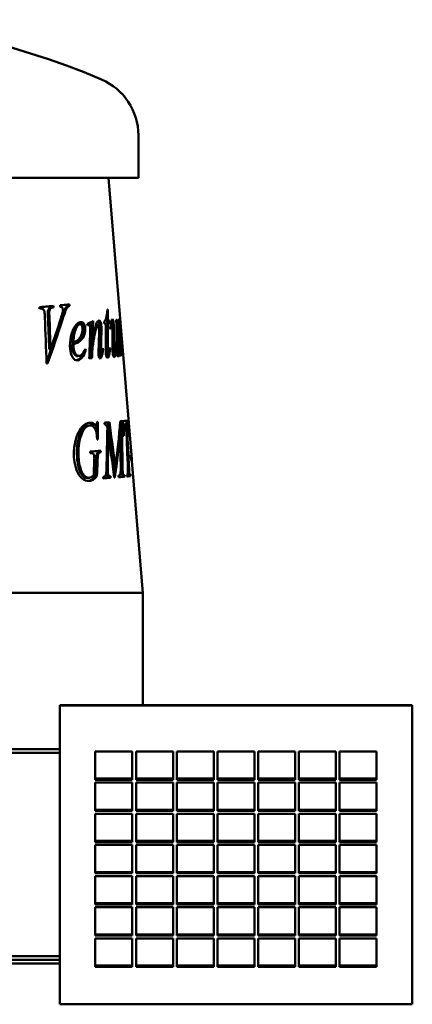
# Model space of a CAD drawing. Header units: millimetres. Extents: x 335 to 925, y 166 to 725.
# Tile 2 of 2: x 713 to 925, y 192 to 725. Entities that reach past the tile are written whole.
import ezdxf

# ---------------------------------------------------------------- set-up
doc = ezdxf.new("R2010")
doc.units = ezdxf.units.MM
doc.header["$LTSCALE"] = 3
doc.layers.add('Widoczne (ISO)', color=7, linetype='Continuous', lineweight=50)

msp = doc.modelspace()

# ---------------------------------------------------------------- linework, layer by layer
at = {"layer": 'Widoczne (ISO)'}
for p, q in [((777.5, 639.25), (777.5, 662.25)), ((777.5, 639.25), (422.5, 639.25)), ((761.29, 639.25), (773.79, 489.27)), ((730.91, 569.88), (731.69, 569.97)), ((739.45, 569.84), (740.29, 569.92)), ((739.49, 570.65), (740.33, 570.74)), ((728.66, 567.17), (729.44, 567.25)), ((730.84, 569.07), (731.62, 569.15)), ((738.57, 569.34), (739.4, 569.42)), ((760.75, 568.02), (761.02, 568.04)), ((745.12, 560.03), (745.97, 560.11)), ((746.25, 561.24), (746.29, 561.24)), ((750.05, 559.6), (750.83, 559.67)), ((754.91, 559.38), (755.83, 559.46)), ((760.09, 561.91), (761.05, 561.99)), ((760.09, 560.48), (761.05, 560.57)), ((760.91, 561.98), (761.87, 562.06)), ((762.63, 560.21), (763.2, 560.26)), ((765.55, 562.37), (766.05, 562.41)), ((766.58, 561.13), (766.78, 561.15)), ((767.58, 559.66), (767.7, 559.67)), ((767.63, 557.75), (767.72, 557.76)), ((767.83, 558.6), (767.93, 558.61)), ((741.57, 550.19), (742.41, 550.28)), ((741.59, 549.11), (742.43, 549.2)), ((751.87, 551.71), (752.77, 551.79)), ((765.73, 553.07), (765.91, 553.08)), ((767.46, 552.25), (767.78, 552.28)), ((767.64, 548.8), (768.01, 548.83)), ((729.33, 546.49), (730.1, 546.57)), ((748.55, 546.04), (749.17, 546.09)), ((751.69, 545.27), (752.59, 545.36)), ((756.59, 543.78), (757.52, 543.86)), ((758.19, 546.6), (758.52, 546.63)), ((760.06, 547.42), (761.01, 547.5)), ((760.32, 543.8), (761.27, 543.88)), ((761.9, 546.86), (762.22, 546.89)), ((763.78, 544.61), (764.75, 544.69)), ((766.21, 544.5), (766.87, 544.55)), ((766.37, 543.11), (766.97, 543.16)), ((766.98, 547.07), (767.13, 547.08)), ((767.78, 545.78), (768.16, 545.82)), ((744.67, 542.79), (745.53, 542.87)), ((760.57, 542.64), (761.52, 542.72)), ((751.03, 506.79), (751.1, 506.79)), ((753.01, 505.87), (753.9, 505.95)), ((755.33, 507.16), (755.68, 507.19)), ((760.97, 506.95), (761.9, 507.03)), ((767.79, 506.37), (768.77, 506.46)), ((768.23, 507.57), (769.21, 507.65)), ((768.3, 506.76), (769.28, 506.84)), ((769.64, 505.89), (770.63, 505.97)), ((770.86, 505.99), (771.32, 506.03)), ((771.05, 507.8), (772, 507.88)), ((750.37, 505.22), (751.19, 505.3)), ((753.73, 505.51), (754.62, 505.6)), ((760.71, 501.32), (761.3, 501.37)), ((767.26, 501.88), (767.72, 501.92)), ((767.73, 501.37), (768.63, 501.45)), ((756.28, 490.7), (757.18, 490.79)), ((756.29, 491.57), (757.19, 491.65)), ((771.73, 484.79), (772.34, 484.84)), ((773.44, 489.24), (773.79, 489.27)), ((773.62, 486.3), (774.03, 486.33)), ((773.89, 488.12), (780, 414.75)), ((764.05, 482.86), (764.99, 482.94)), ((768.01, 482.29), (768.97, 482.37)), ((750.1, 476.93), (750.96, 477.01)), ((754.28, 477.74), (755.16, 477.82)), ((758.56, 477.45), (758.81, 477.47)), ((761.56, 477.7), (762.48, 477.79)), ((766.85, 478.16), (767.03, 478.17)), ((769.12, 478.35), (770.09, 478.43)), ((771.19, 478.52), (771.3, 478.53)), ((772.29, 478.61), (773.28, 478.7)), ((780, 414.75), (423.95, 414.75)), ((780, 354), (780, 414.75)), ((735, 354), (925.5, 354)), ((735, 353.82), (735, 354)), ((925.5, 353.82), (735, 353.82)), ((735, 353.82), (735, 192.25)), ((925.5, 354), (925.5, 353.82)), ((925.5, 192.25), (925.5, 353.82)), ((485.91, 330.25), (735, 330.25)), ((735, 328.25), (485.91, 328.25)), ((754.25, 313.66), (754.25, 328.98)), ((754.25, 328.98), (774.25, 328.98)), ((774.25, 328.98), (774.25, 313.66)), ((776.25, 313.66), (776.25, 328.98)), ((776.25, 328.98), (796.25, 328.98)), ((796.25, 328.98), (796.25, 313.66)), ((798.25, 313.66), (798.25, 328.98)), ((798.25, 328.98), (818.25, 328.98)), ((818.25, 328.98), (818.25, 313.66)), ((820.25, 313.66), (820.25, 328.98)), ((820.25, 328.98), (840.25, 328.98)), ((840.25, 328.98), (840.25, 313.66)), ((842.25, 313.66), (842.25, 328.98)), ((842.25, 328.98), (862.25, 328.98)), ((862.25, 328.98), (862.25, 313.66)), ((864.25, 313.66), (864.25, 328.98)), ((864.25, 328.98), (884.25, 328.98)), ((884.25, 328.98), (884.25, 313.66)), ((886.25, 313.66), (886.25, 328.98)), ((886.25, 328.98), (906.25, 328.98)), ((906.25, 328.98), (906.25, 313.66)), ((754.25, 314.3), (774.25, 314.3)), ((776.25, 314.3), (796.25, 314.3)), ((798.25, 314.3), (818.25, 314.3)), ((820.25, 314.3), (840.25, 314.3)), ((842.25, 314.3), (862.25, 314.3)), ((864.25, 314.3), (884.25, 314.3)), ((886.25, 314.3), (906.25, 314.3)), ((774.25, 313.66), (754.25, 313.66)), ((754.25, 296.81), (754.25, 312.13)), ((754.25, 312.13), (774.25, 312.13)), ((774.25, 312.13), (774.25, 296.81)), ((796.25, 313.66), (776.25, 313.66)), ((776.25, 296.81), (776.25, 312.13)), ((776.25, 312.13), (796.25, 312.13)), ((796.25, 312.13), (796.25, 296.81)), ((818.25, 313.66), (798.25, 313.66)), ((798.25, 296.81), (798.25, 312.13)), ((798.25, 312.13), (818.25, 312.13)), ((818.25, 312.13), (818.25, 296.81)), ((840.25, 313.66), (820.25, 313.66)), ((820.25, 296.81), (820.25, 312.13)), ((820.25, 312.13), (840.25, 312.13)), ((840.25, 312.13), (840.25, 296.81)), ((862.25, 313.66), (842.25, 313.66)), ((842.25, 296.81), (842.25, 312.13)), ((842.25, 312.13), (862.25, 312.13)), ((862.25, 312.13), (862.25, 296.81)), ((884.25, 313.66), (864.25, 313.66)), ((864.25, 296.81), (864.25, 312.13)), ((864.25, 312.13), (884.25, 312.13)), ((884.25, 312.13), (884.25, 296.81)), ((906.25, 313.66), (886.25, 313.66)), ((886.25, 296.81), (886.25, 312.13)), ((886.25, 312.13), (906.25, 312.13)), ((906.25, 312.13), (906.25, 296.81)), ((754.25, 297.45), (774.25, 297.45)), ((774.25, 296.81), (754.25, 296.81)), ((754.25, 279.96), (754.25, 295.28)), ((754.25, 295.28), (774.25, 295.28)), ((774.25, 295.28), (774.25, 279.96)), ((776.25, 297.45), (796.25, 297.45)), ((796.25, 296.81), (776.25, 296.81)), ((776.25, 279.96), (776.25, 295.28)), ((776.25, 295.28), (796.25, 295.28)), ((796.25, 295.28), (796.25, 279.96)), ((798.25, 297.45), (818.25, 297.45)), ((818.25, 296.81), (798.25, 296.81)), ((798.25, 279.96), (798.25, 295.28)), ((798.25, 295.28), (818.25, 295.28)), ((818.25, 295.28), (818.25, 279.96)), ((820.25, 297.45), (840.25, 297.45)), ((840.25, 296.81), (820.25, 296.81)), ((820.25, 279.96), (820.25, 295.28)), ((820.25, 295.28), (840.25, 295.28)), ((840.25, 295.28), (840.25, 279.96)), ((842.25, 297.45), (862.25, 297.45)), ((862.25, 296.81), (842.25, 296.81)), ((842.25, 279.96), (842.25, 295.28)), ((842.25, 295.28), (862.25, 295.28)), ((862.25, 295.28), (862.25, 279.96)), ((864.25, 297.45), (884.25, 297.45)), ((884.25, 296.81), (864.25, 296.81)), ((864.25, 279.96), (864.25, 295.28)), ((864.25, 295.28), (884.25, 295.28)), ((884.25, 295.28), (884.25, 279.96)), ((886.25, 297.45), (906.25, 297.45)), ((906.25, 296.81), (886.25, 296.81)), ((886.25, 279.96), (886.25, 295.28)), ((886.25, 295.28), (906.25, 295.28)), ((906.25, 295.28), (906.25, 279.96)), ((754.25, 280.6), (774.25, 280.6)), ((774.25, 279.96), (754.25, 279.96)), ((754.25, 263.1), (754.25, 278.42)), ((754.25, 278.42), (774.25, 278.42)), ((774.25, 278.42), (774.25, 263.1)), ((776.25, 280.6), (796.25, 280.6)), ((796.25, 279.96), (776.25, 279.96)), ((776.25, 263.1), (776.25, 278.42)), ((776.25, 278.42), (796.25, 278.42)), ((796.25, 278.42), (796.25, 263.1)), ((798.25, 280.6), (818.25, 280.6)), ((818.25, 279.96), (798.25, 279.96)), ((798.25, 263.1), (798.25, 278.42)), ((798.25, 278.42), (818.25, 278.42)), ((818.25, 278.42), (818.25, 263.1)), ((820.25, 280.6), (840.25, 280.6)), ((840.25, 279.96), (820.25, 279.96)), ((820.25, 263.1), (820.25, 278.42)), ((820.25, 278.42), (840.25, 278.42)), ((840.25, 278.42), (840.25, 263.1)), ((842.25, 280.6), (862.25, 280.6)), ((862.25, 279.96), (842.25, 279.96)), ((842.25, 263.1), (842.25, 278.42)), ((842.25, 278.42), (862.25, 278.42)), ((862.25, 278.42), (862.25, 263.1)), ((864.25, 280.6), (884.25, 280.6)), ((884.25, 279.96), (864.25, 279.96)), ((864.25, 263.1), (864.25, 278.42)), ((864.25, 278.42), (884.25, 278.42)), ((884.25, 278.42), (884.25, 263.1)), ((886.25, 280.6), (906.25, 280.6)), ((906.25, 279.96), (886.25, 279.96)), ((886.25, 263.1), (886.25, 278.42)), ((886.25, 278.42), (906.25, 278.42)), ((906.25, 278.42), (906.25, 263.1)), ((754.25, 263.75), (774.25, 263.75)), ((774.25, 263.1), (754.25, 263.1)), ((754.25, 246.25), (754.25, 261.57)), ((754.25, 261.57), (774.25, 261.57)), ((774.25, 261.57), (774.25, 246.25)), ((776.25, 263.75), (796.25, 263.75)), ((796.25, 263.1), (776.25, 263.1)), ((776.25, 246.25), (776.25, 261.57)), ((776.25, 261.57), (796.25, 261.57)), ((796.25, 261.57), (796.25, 246.25)), ((798.25, 263.75), (818.25, 263.75)), ((818.25, 263.1), (798.25, 263.1)), ((798.25, 246.25), (798.25, 261.57)), ((798.25, 261.57), (818.25, 261.57)), ((818.25, 261.57), (818.25, 246.25)), ((820.25, 263.75), (840.25, 263.75)), ((840.25, 263.1), (820.25, 263.1)), ((820.25, 246.25), (820.25, 261.57)), ((820.25, 261.57), (840.25, 261.57)), ((840.25, 261.57), (840.25, 246.25)), ((842.25, 263.75), (862.25, 263.75)), ((862.25, 263.1), (842.25, 263.1)), ((842.25, 246.25), (842.25, 261.57)), ((842.25, 261.57), (862.25, 261.57)), ((862.25, 261.57), (862.25, 246.25)), ((864.25, 263.75), (884.25, 263.75)), ((884.25, 263.1), (864.25, 263.1)), ((864.25, 246.25), (864.25, 261.57)), ((864.25, 261.57), (884.25, 261.57)), ((884.25, 261.57), (884.25, 246.25)), ((886.25, 263.75), (906.25, 263.75)), ((906.25, 263.1), (886.25, 263.1)), ((886.25, 246.25), (886.25, 261.57)), ((886.25, 261.57), (906.25, 261.57)), ((906.25, 261.57), (906.25, 246.25)), ((754.25, 246.89), (774.25, 246.89)), ((774.25, 246.25), (754.25, 246.25)), ((776.25, 246.89), (796.25, 246.89)), ((796.25, 246.25), (776.25, 246.25)), ((798.25, 246.89), (818.25, 246.89)), ((818.25, 246.25), (798.25, 246.25)), ((820.25, 246.89), (840.25, 246.89)), ((840.25, 246.25), (820.25, 246.25)), ((842.25, 246.89), (862.25, 246.89)), ((862.25, 246.25), (842.25, 246.25)), ((864.25, 246.89), (884.25, 246.89)), ((884.25, 246.25), (864.25, 246.25)), ((886.25, 246.89), (906.25, 246.89)), ((906.25, 246.25), (886.25, 246.25)), ((754.25, 229.4), (754.25, 244.72)), ((754.25, 244.72), (774.25, 244.72)), ((774.25, 244.72), (774.25, 229.4)), ((776.25, 229.4), (776.25, 244.72)), ((776.25, 244.72), (796.25, 244.72)), ((796.25, 244.72), (796.25, 229.4)), ((798.25, 229.4), (798.25, 244.72)), ((798.25, 244.72), (818.25, 244.72)), ((818.25, 244.72), (818.25, 229.4)), ((820.25, 229.4), (820.25, 244.72)), ((820.25, 244.72), (840.25, 244.72)), ((840.25, 244.72), (840.25, 229.4)), ((842.25, 229.4), (842.25, 244.72)), ((842.25, 244.72), (862.25, 244.72)), ((862.25, 244.72), (862.25, 229.4)), ((864.25, 229.4), (864.25, 244.72)), ((864.25, 244.72), (884.25, 244.72)), ((884.25, 244.72), (884.25, 229.4)), ((886.25, 229.4), (886.25, 244.72)), ((886.25, 244.72), (906.25, 244.72)), ((906.25, 244.72), (906.25, 229.4)), ((754.25, 230.04), (774.25, 230.04)), ((774.25, 229.4), (754.25, 229.4)), ((776.25, 230.04), (796.25, 230.04)), ((796.25, 229.4), (776.25, 229.4)), ((798.25, 230.04), (818.25, 230.04)), ((818.25, 229.4), (798.25, 229.4)), ((820.25, 230.04), (840.25, 230.04)), ((840.25, 229.4), (820.25, 229.4)), ((842.25, 230.04), (862.25, 230.04)), ((862.25, 229.4), (842.25, 229.4)), ((864.25, 230.04), (884.25, 230.04)), ((884.25, 229.4), (864.25, 229.4)), ((886.25, 230.04), (906.25, 230.04)), ((906.25, 229.4), (886.25, 229.4)), ((754.25, 212.54), (754.25, 227.87)), ((754.25, 227.87), (774.25, 227.87)), ((774.25, 227.87), (774.25, 212.54)), ((776.25, 212.54), (776.25, 227.87)), ((776.25, 227.87), (796.25, 227.87)), ((796.25, 227.87), (796.25, 212.54)), ((798.25, 212.54), (798.25, 227.87)), ((798.25, 227.87), (818.25, 227.87)), ((818.25, 227.87), (818.25, 212.54)), ((820.25, 212.54), (820.25, 227.87)), ((820.25, 227.87), (840.25, 227.87)), ((840.25, 227.87), (840.25, 212.54)), ((842.25, 212.54), (842.25, 227.87)), ((842.25, 227.87), (862.25, 227.87)), ((862.25, 227.87), (862.25, 212.54)), ((864.25, 212.54), (864.25, 227.87)), ((864.25, 227.87), (884.25, 227.87)), ((884.25, 227.87), (884.25, 212.54)), ((886.25, 212.54), (886.25, 227.87)), ((886.25, 227.87), (906.25, 227.87)), ((906.25, 227.87), (906.25, 212.54)), ((735, 214.25), (403.5, 214.25)), ((485.91, 218.25), (735, 218.25)), ((735, 216.25), (485.91, 216.25)), ((754.25, 213.19), (774.25, 213.19)), ((776.25, 213.19), (796.25, 213.19)), ((798.25, 213.19), (818.25, 213.19)), ((820.25, 213.19), (840.25, 213.19)), ((842.25, 213.19), (862.25, 213.19)), ((864.25, 213.19), (884.25, 213.19)), ((886.25, 213.19), (906.25, 213.19)), ((774.25, 212.54), (754.25, 212.54)), ((796.25, 212.54), (776.25, 212.54)), ((818.25, 212.54), (798.25, 212.54)), ((840.25, 212.54), (820.25, 212.54)), ((862.25, 212.54), (842.25, 212.54)), ((884.25, 212.54), (864.25, 212.54)), ((906.25, 212.54), (886.25, 212.54)), ((735, 192.25), (925.5, 192.25))]:
    msp.add_line(p, q, dxfattribs=at)
for centre, radius, start, end in [((600, 324.75), 400, 66.7905, 113.2095), ((744.72, 662.25), 32.78, 0, 66.7905)]:
    msp.add_arc(centre, radius, start, end, dxfattribs=at)
for points in [[(724.12, 569.27), (726.47, 569.48), (728.73, 569.69), (730.91, 569.88)], [(724.13, 569.28), (726.75, 569.52), (729.28, 569.75), (731.69, 569.97)], [(730.91, 569.88), (730.88, 569.61), (730.86, 569.34), (730.84, 569.07)], [(731.69, 569.97), (731.67, 569.69), (731.65, 569.42), (731.62, 569.15)], [(735.21, 569.47), (735.24, 569.74), (735.26, 570.02), (735.29, 570.29)], [(735.29, 570.29), (737.04, 570.44), (738.72, 570.59), (740.33, 570.74)], [(735.29, 570.28), (736.74, 570.41), (738.14, 570.53), (739.49, 570.65)], [(739.45, 569.84), (739.07, 569.74), (738.78, 569.57), (738.57, 569.34)], [(740.29, 569.92), (739.91, 569.82), (739.61, 569.66), (739.4, 569.42)], [(739.49, 570.65), (739.48, 570.38), (739.47, 570.11), (739.45, 569.84)], [(740.33, 570.74), (740.32, 570.46), (740.3, 570.19), (740.29, 569.92)], [(724.06, 568.46), (724.08, 568.74), (724.1, 569.01), (724.13, 569.28)], [(724.6, 568.51), (724.42, 568.5), (724.24, 568.48), (724.06, 568.46)], [(726.99, 563.81), (726.94, 565.08), (726.89, 565.94), (726.84, 566.38)], [(728.66, 567.17), (728.61, 566.84), (728.61, 565.91), (728.67, 564.39)], [(729.44, 567.25), (729.38, 566.92), (729.38, 565.99), (729.44, 564.47)], [(729.44, 564.47), (729.66, 558.51), (729.88, 552.54), (730.1, 546.57)], [(735.65, 563.11), (736.22, 564.9), (736.56, 566.14), (736.69, 566.82)], [(736.69, 566.82), (736.76, 567.29), (736.79, 567.69), (736.75, 568.03)], [(760.75, 568.02), (760.84, 568.03), (760.93, 568.03), (761.02, 568.04)], [(761.02, 568.04), (761.03, 566.03), (761.04, 564.01), (761.05, 561.99)], [(727.92, 538.82), (727.61, 547.15), (727.3, 555.48), (726.99, 563.81)], [(735.7, 562.56), (733.28, 554.85), (730.67, 547.12), (727.9, 539.36)], [(736.51, 562.65), (734.01, 554.74), (731.32, 546.81), (728.44, 538.87)], [(728.67, 564.39), (728.89, 558.42), (729.11, 552.46), (729.33, 546.49)], [(730.1, 546.57), (732.04, 552.09), (733.89, 557.61), (735.65, 563.11)], [(749.93, 560.18), (751.02, 560.74), (752.07, 561.29), (753.06, 561.83)], [(750.09, 559.38), (750.04, 559.65), (749.99, 559.92), (749.93, 560.18)], [(750.44, 559.54), (750.32, 559.49), (750.21, 559.44), (750.09, 559.38)], [(750.83, 559.67), (750.76, 559.66), (750.63, 559.62), (750.44, 559.54)], [(752.14, 561.33), (752.05, 558.12), (751.97, 554.92), (751.87, 551.71)], [(753.06, 561.83), (752.97, 558.48), (752.87, 555.14), (752.77, 551.79)], [(754.91, 559.38), (754.76, 559.36), (754.6, 559.2), (754.41, 558.89)], [(755.83, 559.46), (755.67, 559.45), (755.48, 559.25), (755.27, 558.87)], [(756.57, 559.22), (756.65, 558.34), (756.67, 557.17), (756.63, 555.71)], [(757.5, 559.31), (757.58, 558.43), (757.6, 557.26), (757.57, 555.79)], [(758.97, 560.39), (758.97, 560.69), (758.97, 560.98), (758.97, 561.28)], [(760.02, 560.48), (759.68, 560.45), (759.33, 560.42), (758.97, 560.39)], [(759.94, 547.63), (759.98, 551.92), (760, 556.2), (760.02, 560.48)], [(760.09, 560.48), (760.1, 556.13), (760.09, 551.78), (760.06, 547.42)], [(760.09, 563.45), (760.09, 562.93), (760.09, 562.42), (760.09, 561.91)], [(760.09, 561.91), (760.38, 561.93), (760.65, 561.96), (760.91, 561.98)], [(760.91, 561.98), (760.92, 561.51), (760.93, 561.03), (760.94, 560.56)], [(761.05, 560.57), (761.05, 556.21), (761.04, 551.86), (761.01, 547.5)], [(761.05, 561.99), (761.33, 562.02), (761.61, 562.04), (761.87, 562.06)], [(761.9, 560.64), (761.63, 560.62), (761.34, 560.59), (761.05, 560.57)], [(761.87, 562.06), (761.88, 561.59), (761.89, 561.11), (761.9, 560.64)], [(762.34, 557.87), (762.5, 559.61), (762.71, 560.89), (762.96, 561.71)], [(762.96, 561.71), (763.15, 562.37), (763.33, 562.7), (763.52, 562.72)], [(762.98, 561.78), (763.06, 561.42), (763.12, 560.98), (763.16, 560.47)], [(763.16, 560.47), (763.17, 560.4), (763.18, 560.33), (763.18, 560.25)], [(763.48, 556.57), (763.47, 558.2), (763.45, 559.23), (763.42, 559.63)], [(764.14, 560.56), (764.21, 559.76), (764.26, 558.34), (764.28, 556.31)], [(765.55, 562.37), (765.73, 562.39), (765.9, 562.4), (766.05, 562.41)], [(765.63, 560.53), (765.6, 561.15), (765.58, 561.76), (765.55, 562.37)], [(766.05, 562.41), (766.24, 557.95), (766.41, 553.49), (766.57, 549.03)], [(766.51, 561.74), (766.78, 562.17), (766.99, 562.6), (767.15, 563.02)], [(766.61, 560.94), (766.57, 561.2), (766.54, 561.47), (766.51, 561.74)], [(766.78, 561.15), (766.74, 561.14), (766.69, 561.07), (766.61, 560.94)], [(766.93, 560.81), (766.88, 561.04), (766.83, 561.15), (766.78, 561.15)], [(767.02, 560.13), (766.99, 560.41), (766.96, 560.64), (766.93, 560.81)], [(767.23, 556.73), (767.14, 558.33), (767.07, 559.47), (767.02, 560.13)], [(767.15, 563.02), (767.37, 559.44), (767.58, 555.86), (767.78, 552.28)], [(767.53, 561.55), (767.51, 562.55), (767.51, 563.05), (767.54, 563.05)], [(767.78, 552.28), (767.66, 556.69), (767.57, 559.79), (767.53, 561.55)], [(767.7, 559.67), (767.69, 559.67), (767.68, 559.61), (767.68, 559.5)], [(767.68, 559.5), (767.68, 559.29), (767.69, 558.71), (767.72, 557.76)], [(767.74, 559.5), (767.72, 559.62), (767.71, 559.67), (767.7, 559.67)], [(767.73, 561.37), (767.81, 560.41), (767.88, 559.49), (767.93, 558.61)], [(767.8, 558.94), (767.77, 559.22), (767.75, 559.41), (767.74, 559.5)], [(747.52, 554.6), (747.05, 553.1), (746.26, 551.85), (745.09, 550.85)], [(748.4, 554.69), (747.93, 553.19), (747.12, 551.94), (745.95, 550.93)], [(747.89, 558.15), (748.01, 556.93), (747.89, 555.75), (747.52, 554.6)], [(748.78, 558.24), (748.89, 557.02), (748.77, 555.83), (748.4, 554.69)], [(750.99, 541.55), (751.17, 546.21), (751.33, 550.87), (751.49, 555.52)], [(751.49, 555.52), (751.54, 557.18), (751.55, 558.18), (751.52, 558.52)], [(756.03, 546.96), (756.14, 549.94), (756.24, 552.93), (756.34, 555.91)], [(756.34, 555.91), (756.38, 557.03), (756.37, 557.89), (756.32, 558.49)], [(756.63, 555.71), (756.55, 552.61), (756.46, 549.51), (756.37, 546.41)], [(757.57, 555.79), (757.48, 552.7), (757.39, 549.6), (757.29, 546.5)], [(762.55, 557.4), (762.48, 557.56), (762.41, 557.71), (762.34, 557.87)], [(763.52, 549.71), (763.51, 551.99), (763.5, 554.28), (763.48, 556.57)], [(764.28, 556.31), (764.31, 553.95), (764.33, 551.59), (764.35, 549.24)], [(767.92, 542.99), (767.7, 547.57), (767.47, 552.15), (767.23, 556.73)], [(767.72, 557.76), (767.76, 556.32), (767.82, 554.44), (767.88, 552.14)], [(767.93, 558.61), (767.98, 557.94), (767.99, 557.61), (767.96, 557.61)], [(745.09, 550.85), (744.31, 550.17), (743.17, 549.6), (741.59, 549.11)], [(741.59, 549.11), (741.62, 548.38), (741.66, 547.77), (741.7, 547.28)], [(742.41, 550.28), (743.58, 550.62), (744.47, 551.13), (745.12, 551.79)], [(745.95, 550.93), (745.17, 550.26), (744.02, 549.68), (742.43, 549.2)], [(742.43, 549.2), (742.46, 548.46), (742.5, 547.85), (742.54, 547.36)], [(752.11, 549.44), (751.91, 548.16), (751.77, 546.77), (751.69, 545.27)], [(752.49, 551.77), (752.37, 551.04), (752.24, 550.27), (752.11, 549.44)], [(753.01, 549.53), (752.81, 548.25), (752.67, 546.86), (752.59, 545.36)], [(763.66, 544.6), (763.57, 545.71), (763.52, 547.41), (763.52, 549.71)], [(764.35, 549.24), (764.36, 547.32), (764.39, 546.11), (764.43, 545.6)], [(766.12, 546.06), (766.08, 547.08), (766.02, 549.42), (765.91, 553.08)], [(766.57, 549.03), (766.64, 547.03), (766.69, 545.78), (766.74, 545.25)], [(767.88, 552.14), (767.91, 551.16), (767.95, 550.05), (768.01, 548.83)], [(768.01, 548.83), (768.09, 547.16), (768.14, 546.16), (768.16, 545.82)], [(747.74, 544.62), (746.69, 542.21), (745.55, 540.84), (744.31, 540.49)], [(749.17, 546.09), (747.85, 542.5), (746.37, 540.63), (744.73, 540.49)], [(748.9, 546.71), (748.99, 546.5), (749.08, 546.3), (749.17, 546.09)], [(751.69, 545.27), (751.64, 544.05), (751.6, 542.83), (751.56, 541.6)], [(752.59, 545.36), (752.54, 544.13), (752.5, 542.9), (752.45, 541.68)], [(756.03, 543.29), (755.96, 544.01), (755.97, 545.23), (756.03, 546.96)], [(756.37, 546.41), (756.34, 545.35), (756.33, 544.7), (756.35, 544.47)], [(757.1, 543.82), (756.95, 543.22), (756.8, 542.73), (756.65, 542.36)], [(757.29, 546.5), (757.26, 545.43), (757.26, 544.78), (757.28, 544.55)], [(757.52, 543.86), (757.57, 543.86), (757.63, 543.96), (757.7, 544.15)], [(758.52, 546.63), (758.24, 544.67), (757.93, 543.27), (757.57, 542.44)], [(757.7, 544.15), (757.89, 544.77), (758.08, 545.73), (758.25, 547.02)], [(758.25, 547.02), (758.34, 546.89), (758.43, 546.76), (758.52, 546.63)], [(760.01, 543.97), (759.94, 544.77), (759.92, 545.99), (759.94, 547.63)], [(760.06, 547.42), (760.04, 545.93), (760.05, 544.96), (760.09, 544.52)], [(760.87, 543.85), (760.78, 543.35), (760.67, 542.95), (760.57, 542.64)], [(761.01, 547.5), (760.99, 546.01), (761, 545.04), (761.04, 544.6)], [(761.27, 543.88), (761.37, 543.89), (761.47, 544.15), (761.59, 544.65)], [(762.22, 546.89), (762.03, 544.91), (761.8, 543.52), (761.52, 542.72)], [(761.59, 544.65), (761.66, 544.95), (761.78, 545.87), (761.96, 547.41)], [(761.96, 547.41), (762.05, 547.24), (762.13, 547.06), (762.22, 546.89)], [(763.65, 544.69), (763.69, 544.63), (763.73, 544.61), (763.78, 544.61)], [(766.24, 544.08), (766.2, 544.59), (766.16, 545.25), (766.12, 546.06)], [(766.97, 543.16), (766.9, 542.64), (766.8, 542.38), (766.68, 542.37)], [(767.13, 547.08), (767.13, 545.28), (767.08, 543.97), (766.97, 543.16)], [(766.99, 547.59), (767.03, 547.42), (767.08, 547.25), (767.13, 547.08)], [(768.16, 545.82), (768.21, 544.89), (768.26, 543.96), (768.31, 543.02)], [(728.44, 538.87), (728.27, 538.85), (728.09, 538.83), (727.92, 538.82)], [(744.67, 542.79), (744.68, 542.79), (744.7, 542.79), (744.71, 542.79)], [(752.45, 541.68), (751.98, 541.64), (751.49, 541.6), (750.99, 541.55)], [(756.65, 542.36), (756.56, 542.16), (756.48, 541.99), (756.39, 541.86)], [(757.57, 542.44), (757.33, 541.86), (757.08, 541.56), (756.84, 541.54)], [(760.57, 542.64), (760.52, 542.5), (760.47, 542.37), (760.41, 542.27)], [(761.52, 542.72), (761.33, 542.18), (761.12, 541.9), (760.87, 541.88)], [(768.31, 543.02), (768.19, 543.01), (768.06, 543), (767.92, 542.99)], [(747.15, 504.53), (748.4, 505.92), (749.72, 506.67), (751.1, 506.79)], [(750.63, 506.73), (751.49, 506.72), (752.28, 506.43), (753.01, 505.87)], [(751.1, 506.79), (752.13, 506.88), (753.05, 506.6), (753.9, 505.95)], [(753.9, 505.95), (754.24, 505.7), (754.48, 505.58), (754.62, 505.6)], [(755.33, 507.16), (755.45, 507.17), (755.56, 507.18), (755.68, 507.19)], [(755.68, 507.19), (755.64, 504.02), (755.61, 500.85), (755.58, 497.68)], [(759.16, 505.99), (759.17, 506.26), (759.17, 506.53), (759.17, 506.8)], [(759.17, 506.8), (760.14, 506.88), (761.04, 506.96), (761.9, 507.03)], [(759.17, 506.8), (759.8, 506.85), (760.39, 506.9), (760.97, 506.95)], [(760.97, 506.95), (762.01, 498.92), (763.03, 490.89), (764.05, 482.86)], [(761.9, 507.03), (762.94, 499), (763.97, 490.97), (764.99, 482.94)], [(764.99, 482.94), (766.18, 491.16), (767.11, 499.36), (767.75, 507.53)], [(767.75, 507.53), (768.29, 507.57), (768.77, 507.61), (769.21, 507.65)], [(767.75, 507.53), (767.92, 507.54), (768.08, 507.55), (768.23, 507.57)], [(768.3, 506.76), (768.02, 506.62), (767.84, 506.49), (767.79, 506.37)], [(768.23, 507.57), (768.26, 507.3), (768.28, 507.03), (768.3, 506.76)], [(769.28, 506.84), (769, 506.7), (768.82, 506.57), (768.77, 506.46)], [(769.21, 507.65), (769.24, 507.38), (769.26, 507.11), (769.28, 506.84)], [(769.27, 507.65), (770.69, 507.77), (771.6, 507.85), (772, 507.88)], [(769.27, 507.65), (770.12, 507.73), (770.69, 507.77), (770.99, 507.8)], [(769.55, 499.68), (769.46, 502.34), (769.37, 505), (769.27, 507.65)], [(769.64, 505.89), (769.53, 505.88), (769.43, 505.83), (769.34, 505.74)], [(770.86, 505.99), (770.79, 505.99), (770.71, 505.98), (770.63, 505.97)], [(771.74, 484.69), (771.48, 491.79), (771.19, 498.89), (770.86, 505.99)], [(771, 507.8), (771.04, 507.2), (771.08, 506.61), (771.12, 506.01)], [(771.58, 506.05), (771.5, 506.05), (771.42, 506.04), (771.32, 506.03)], [(771.32, 506.03), (771.7, 498.97), (772.03, 491.91), (772.34, 484.84)], [(771.96, 505.47), (771.89, 505.87), (771.78, 506.07), (771.58, 506.05)], [(772, 507.88), (772.18, 505.23), (772.35, 502.58), (772.52, 499.93)], [(750.37, 505.22), (748.17, 505.03), (746.41, 502.72), (745.27, 498.3)], [(751.24, 505.3), (749.03, 505.11), (747.26, 502.8), (746.11, 498.38)], [(753.01, 505.87), (753.35, 505.62), (753.59, 505.5), (753.73, 505.51)], [(754.76, 505.63), (754.75, 504.42), (754.74, 503.21), (754.73, 501.99)], [(760.31, 481.73), (760.49, 489.24), (760.64, 496.75), (760.76, 504.25)], [(761.3, 501.37), (761.22, 495.15), (761.12, 488.93), (760.99, 482.7)], [(764.48, 477.14), (763.43, 485.22), (762.38, 493.3), (761.3, 501.37)], [(767.72, 501.92), (767.01, 493.69), (766.03, 485.44), (764.78, 477.17)], [(767.96, 484.47), (767.9, 490.29), (767.82, 496.1), (767.72, 501.92)], [(768.63, 501.45), (768.77, 495.09), (768.89, 488.73), (768.97, 482.37)], [(772.23, 503.03), (772.14, 504.11), (772.05, 504.92), (771.96, 505.47)], [(772.46, 499.93), (772.38, 501.09), (772.31, 502.12), (772.23, 503.03)], [(745.27, 498.3), (744.36, 494.81), (744.08, 490.96), (744.48, 486.77)], [(746.11, 498.38), (745.19, 494.89), (744.91, 491.05), (745.31, 486.85)], [(755.22, 497.65), (755.18, 498.76), (755.13, 499.58), (755.08, 500.1)], [(755.58, 497.68), (755.46, 497.67), (755.34, 497.66), (755.22, 497.65)], [(769.7, 499.7), (769.65, 499.69), (769.6, 499.69), (769.55, 499.68)], [(772.52, 499.93), (772.5, 499.93), (772.48, 499.93), (772.46, 499.93)], [(751.51, 490.3), (751.53, 490.58), (751.54, 490.87), (751.55, 491.16)], [(751.81, 490.32), (751.71, 490.31), (751.61, 490.3), (751.51, 490.3)], [(751.55, 491.16), (753.56, 491.34), (755.45, 491.5), (757.19, 491.65)], [(751.55, 491.15), (753.23, 491.3), (754.81, 491.44), (756.29, 491.57)], [(753.3, 489.81), (752.97, 490.21), (752.48, 490.38), (751.81, 490.32)], [(756.29, 491.57), (756.29, 491.28), (756.28, 490.99), (756.28, 490.7)], [(757.19, 491.65), (757.19, 491.36), (757.18, 491.07), (757.18, 490.79)], [(753.68, 488.61), (753.63, 489.15), (753.5, 489.55), (753.3, 489.81)], [(753.38, 478.28), (753.49, 480.87), (753.59, 483.47), (753.7, 486.06)], [(753.7, 486.06), (753.74, 487.13), (753.74, 487.98), (753.68, 488.61)], [(754.58, 485.36), (754.48, 482.82), (754.38, 480.28), (754.28, 477.74)], [(754.79, 488.88), (754.72, 488.48), (754.65, 487.31), (754.58, 485.36)], [(755.47, 485.45), (755.37, 482.91), (755.27, 480.36), (755.16, 477.82)], [(755.68, 488.96), (755.61, 488.56), (755.54, 487.39), (755.47, 485.45)], [(767.92, 487.99), (767.95, 486.09), (767.98, 484.19), (768.01, 482.29)], [(772.34, 484.84), (772.43, 482.45), (772.5, 480.98), (772.55, 480.43)], [(773.44, 489.24), (773.67, 489.26), (773.79, 489.27), (773.79, 489.27)], [(773.62, 486.3), (773.56, 487.28), (773.5, 488.26), (773.44, 489.24)], [(774.03, 486.33), (774.02, 486.33), (773.88, 486.32), (773.62, 486.3)], [(773.79, 489.27), (773.87, 488.29), (773.95, 487.31), (774.03, 486.33)], [(760.01, 478.58), (760.15, 479.07), (760.25, 480.12), (760.31, 481.73)], [(760.99, 482.7), (760.96, 481.12), (760.97, 480.06), (761.02, 479.5)], [(764.67, 482.91), (764.51, 481.75), (764.35, 480.59), (764.19, 479.42)], [(768.01, 482.29), (768.01, 481.3), (768.04, 480.53), (768.09, 479.98)], [(768.09, 479.98), (768.13, 479.48), (768.21, 479.1), (768.33, 478.84)], [(768.97, 482.37), (768.98, 481.39), (769, 480.62), (769.05, 480.06)], [(769.05, 480.06), (769.09, 479.56), (769.18, 479.18), (769.29, 478.93)], [(750.1, 476.93), (750.12, 476.93), (750.13, 476.93), (750.15, 476.93)], [(758.54, 476.64), (758.54, 476.91), (758.55, 477.18), (758.56, 477.45)], [(762.47, 476.97), (761.24, 476.87), (759.93, 476.76), (758.54, 476.64)], [(758.56, 477.45), (758.64, 477.46), (758.73, 477.46), (758.81, 477.47)], [(758.81, 477.47), (759.42, 477.52), (759.81, 477.89), (760.01, 478.58)], [(761.56, 477.7), (761.55, 477.43), (761.55, 477.16), (761.54, 476.89)], [(762.48, 477.79), (762.48, 477.51), (762.47, 477.24), (762.47, 476.97)], [(764.78, 477.17), (764.68, 477.16), (764.58, 477.15), (764.48, 477.14)], [(766.85, 478.16), (766.91, 478.16), (766.97, 478.17), (767.03, 478.17)], [(766.85, 477.34), (766.85, 477.61), (766.85, 477.89), (766.85, 478.16)], [(770.12, 477.62), (769.17, 477.54), (768.08, 477.45), (766.85, 477.34)], [(767.03, 478.17), (767.35, 478.2), (767.57, 478.38), (767.71, 478.72)], [(768.33, 478.84), (768.5, 478.48), (768.73, 478.31), (769, 478.34)], [(769, 478.34), (769.04, 478.34), (769.08, 478.34), (769.12, 478.35)], [(769.12, 478.35), (769.13, 478.08), (769.14, 477.81), (769.15, 477.54)], [(769.29, 478.93), (769.47, 478.57), (769.7, 478.4), (769.97, 478.42)], [(769.97, 478.42), (770.01, 478.42), (770.05, 478.43), (770.09, 478.43)], [(770.09, 478.43), (770.1, 478.16), (770.11, 477.89), (770.12, 477.62)], [(771.19, 478.52), (771.23, 478.52), (771.27, 478.53), (771.3, 478.53)], [(771.21, 477.71), (771.2, 477.98), (771.2, 478.25), (771.19, 478.52)], [(773.31, 477.89), (772.77, 477.84), (772.07, 477.78), (771.21, 477.71)], [(771.3, 478.53), (771.53, 478.55), (771.67, 478.75), (771.75, 479.13)], [(772.29, 478.61), (772.3, 478.34), (772.31, 478.07), (772.32, 477.81)], [(773.15, 478.69), (773.19, 478.69), (773.23, 478.69), (773.28, 478.7)], [(773.28, 478.7), (773.29, 478.43), (773.3, 478.16), (773.31, 477.89)]]:
    msp.add_open_spline(points, degree=3, dxfattribs=at)
for points, knots in [([(726.84, 566.38), (726.77, 567.05), (726.56, 567.58), (726.19, 567.99), (725.83, 568.4), (725.3, 568.58), (724.6, 568.51)], [0, 0, 0, 0, 1, 1, 1, 2, 2, 2, 2]), ([(730.84, 569.07), (730.06, 568.98), (729.52, 568.8), (729.25, 568.52), (728.99, 568.24), (728.79, 567.79), (728.66, 567.17)], [0, 0, 0, 0, 1, 1, 1, 2, 2, 2, 2]), ([(731.62, 569.15), (730.84, 569.06), (730.3, 568.88), (730.03, 568.6), (729.76, 568.32), (729.56, 567.87), (729.44, 567.25)], [0, 0, 0, 0, 1, 1, 1, 2, 2, 2, 2]), ([(736.75, 568.03), (736.71, 568.42), (736.59, 568.76), (736.36, 569.03), (736.14, 569.31), (735.76, 569.45), (735.21, 569.47)], [0, 0, 0, 0, 1, 1, 1, 2, 2, 2, 2]), ([(738.57, 569.34), (738.16, 568.91), (737.77, 568.29), (737.4, 567.48), (737.03, 566.66), (736.47, 565.03), (735.7, 562.56)], [0, 0, 0, 0, 1, 1, 1, 2, 2, 2, 2]), ([(739.4, 569.42), (738.99, 568.99), (738.6, 568.37), (738.22, 567.56), (737.85, 566.75), (737.29, 565.11), (736.51, 562.65)], [0, 0, 0, 0, 1, 1, 1, 2, 2, 2, 2]), ([(758.97, 561.28), (759.45, 561.76), (759.81, 562.45), (760.06, 563.36), (760.32, 564.27), (760.55, 565.82), (760.75, 568.02)], [0, 0, 0, 0, 1, 1, 1, 2, 2, 2, 2]), ([(740.63, 546.67), (740.42, 548.87), (740.58, 551.14), (741.09, 553.49), (741.61, 555.84), (742.35, 557.7), (743.29, 559.06), (744.23, 560.43), (745.24, 561.15), (746.29, 561.24)], [0, 0, 0, 0, 1, 1, 1, 2, 2, 2, 3, 3, 3, 3]), ([(745.12, 560.03), (744.37, 559.96), (743.62, 559.09), (742.89, 557.42), (742.15, 555.75), (741.7, 553.34), (741.57, 550.19)], [0, 0, 0, 0, 1, 1, 1, 2, 2, 2, 2]), ([(745.99, 560.11), (745.23, 560.04), (744.48, 559.18), (743.74, 557.5), (743, 555.83), (742.55, 553.42), (742.41, 550.28)], [0, 0, 0, 0, 1, 1, 1, 2, 2, 2, 2]), ([(745.83, 561.16), (746.39, 561.11), (746.83, 560.84), (747.16, 560.35), (747.57, 559.75), (747.81, 559.02), (747.89, 558.15)], [0.188133, 0.188133, 0.188133, 0.188133, 1, 1, 1, 2, 2, 2, 2]), ([(747.3, 558.13), (747.24, 558.75), (747.1, 559.24), (746.87, 559.61), (746.64, 559.98), (746.35, 560.14), (745.99, 560.11)], [0, 0, 0, 0, 1, 1, 1, 2, 2, 2, 2]), ([(746.29, 561.24), (747.06, 561.31), (747.63, 561.04), (748.04, 560.44), (748.45, 559.83), (748.7, 559.1), (748.78, 558.24)], [0, 0, 0, 0, 1, 1, 1, 2, 2, 2, 2]), ([(751.52, 558.52), (751.49, 558.83), (751.41, 559.1), (751.28, 559.34), (751.14, 559.57), (750.99, 559.68), (750.83, 559.67)], [0, 0, 0, 0, 1, 1, 1, 2, 2, 2, 2]), ([(752.77, 551.79), (753.64, 555.95), (754.28, 558.7), (754.77, 560.03), (755.26, 561.37), (755.77, 562.06), (756.29, 562.11)], [0, 0, 0, 0, 1, 1, 1, 2, 2, 2, 2]), ([(755.77, 561.84), (755.89, 561.72), (756.01, 561.53), (756.12, 561.28), (756.35, 560.75), (756.5, 560.07), (756.57, 559.22)], [0.51284, 0.51284, 0.51284, 0.51284, 1, 1, 1, 2, 2, 2, 2]), ([(756.32, 558.49), (756.29, 558.79), (756.23, 559.02), (756.14, 559.2), (756.04, 559.38), (755.94, 559.47), (755.83, 559.46)], [0, 0, 0, 0, 1, 1, 1, 2, 2, 2, 2]), ([(756.29, 562.11), (756.57, 562.13), (756.83, 561.88), (757.05, 561.36), (757.28, 560.84), (757.43, 560.15), (757.5, 559.31)], [0, 0, 0, 0, 1, 1, 1, 2, 2, 2, 2]), ([(763.2, 560.26), (763.11, 560.25), (763.03, 560.13), (762.96, 559.9), (762.89, 559.68), (762.76, 558.84), (762.55, 557.4)], [0, 0, 0, 0, 1, 1, 1, 2, 2, 2, 2]), ([(763.42, 559.63), (763.4, 559.8), (763.37, 559.94), (763.33, 560.07), (763.28, 560.2), (763.24, 560.26), (763.2, 560.26)], [0, 0, 0, 0, 1, 1, 1, 2, 2, 2, 2]), ([(763.52, 562.72), (763.65, 562.73), (763.77, 562.53), (763.89, 562.12), (764, 561.71), (764.09, 561.19), (764.14, 560.56)], [0, 0, 0, 0, 1, 1, 1, 2, 2, 2, 2]), ([(764.75, 544.69), (764.86, 544.7), (764.99, 544.96), (765.12, 545.45), (765.26, 545.95), (765.39, 547.04), (765.52, 548.74), (765.64, 550.44), (765.71, 552.03), (765.74, 553.51), (765.78, 554.99), (765.74, 557.33), (765.63, 560.53)], [0, 0, 0, 0, 1, 1, 1, 2, 2, 2, 3, 3, 3, 4, 4, 4, 4]), ([(767.54, 563.05), (767.55, 563.06), (767.58, 562.91), (767.61, 562.63), (767.64, 562.35), (767.68, 561.93), (767.73, 561.37)], [0, 0, 0, 0, 1, 1, 1, 2, 2, 2, 2]), ([(745.12, 551.79), (745.99, 552.69), (746.58, 553.72), (746.93, 554.88), (747.27, 556.04), (747.39, 557.13), (747.3, 558.13)], [0, 0, 0, 0, 1, 1, 1, 2, 2, 2, 2]), ([(755.27, 558.87), (754.89, 558.18), (754.51, 557.05), (754.14, 555.49), (753.77, 553.92), (753.39, 551.94), (753.01, 549.53)], [0, 0, 0, 0, 1, 1, 1, 2, 2, 2, 2]), ([(767.96, 557.61), (767.95, 557.6), (767.93, 557.71), (767.9, 557.93), (767.87, 558.15), (767.84, 558.49), (767.8, 558.94)], [0, 0, 0, 0, 1, 1, 1, 2, 2, 2, 2]), ([(765.91, 553.08), (765.8, 548.96), (765.61, 546.11), (765.37, 544.56), (765.13, 543.01), (764.83, 542.22), (764.48, 542.19)], [0, 0, 0, 0, 1, 1, 1, 2, 2, 2, 2]), ([(744.73, 540.49), (743.61, 540.39), (742.68, 540.99), (741.95, 542.29), (741.23, 543.59), (740.78, 545.05), (740.63, 546.67)], [0, 0, 0, 0, 1, 1, 1, 2, 2, 2, 2]), ([(741.7, 547.28), (741.83, 545.98), (742.19, 544.89), (742.77, 544.01), (743.35, 543.14), (743.99, 542.73), (744.67, 542.79)], [0, 0, 0, 0, 1, 1, 1, 2, 2, 2, 2]), ([(742.54, 547.36), (742.67, 546.06), (743.03, 544.97), (743.61, 544.1), (744.2, 543.22), (744.84, 542.81), (745.53, 542.87)], [0, 0, 0, 0, 1, 1, 1, 2, 2, 2, 2]), ([(745.53, 542.87), (746.08, 542.92), (746.57, 543.18), (747.02, 543.66), (747.47, 544.13), (748.11, 545.15), (748.9, 546.71)], [0, 0, 0, 0, 1, 1, 1, 2, 2, 2, 2]), ([(756.84, 541.54), (756.65, 541.52), (756.47, 541.67), (756.32, 541.99), (756.18, 542.3), (756.08, 542.74), (756.03, 543.29)], [0, 0, 0, 0, 1, 1, 1, 2, 2, 2, 2]), ([(756.35, 544.47), (756.37, 544.27), (756.4, 544.11), (756.45, 543.97), (756.51, 543.84), (756.55, 543.77), (756.59, 543.78)], [0, 0, 0, 0, 1, 1, 1, 2, 2, 2, 2]), ([(757.28, 544.55), (757.3, 544.36), (757.33, 544.19), (757.38, 544.06), (757.43, 543.92), (757.48, 543.86), (757.52, 543.86)], [0, 0, 0, 0, 1, 1, 1, 2, 2, 2, 2]), ([(760.87, 541.88), (760.67, 541.87), (760.5, 542.05), (760.34, 542.44), (760.18, 542.83), (760.07, 543.34), (760.01, 543.97)], [0, 0, 0, 0, 1, 1, 1, 2, 2, 2, 2]), ([(760.09, 544.52), (760.11, 544.29), (760.14, 544.11), (760.19, 543.99), (760.23, 543.86), (760.27, 543.8), (760.32, 543.8)], [0, 0, 0, 0, 1, 1, 1, 2, 2, 2, 2]), ([(761.04, 544.6), (761.06, 544.37), (761.09, 544.2), (761.14, 544.07), (761.18, 543.94), (761.22, 543.88), (761.27, 543.88)], [0, 0, 0, 0, 1, 1, 1, 2, 2, 2, 2]), ([(764.48, 542.19), (764.32, 542.17), (764.15, 542.39), (763.99, 542.85), (763.84, 543.3), (763.72, 543.89), (763.66, 544.6)], [0, 0, 0, 0, 1, 1, 1, 2, 2, 2, 2]), ([(764.42, 544.67), (764.41, 544.6), (764.41, 544.54), (764.4, 544.48), (764.28, 543.74), (764.16, 543.17), (764.02, 542.78)], [0.9610244, 0.9610244, 0.9610244, 0.9610244, 1, 1, 1, 1.4757789, 1.4757789, 1.4757789, 1.4757789]), ([(764.43, 545.6), (764.45, 545.31), (764.5, 545.08), (764.55, 544.92), (764.61, 544.76), (764.68, 544.69), (764.75, 544.69)], [0, 0, 0, 0, 1, 1, 1, 2, 2, 2, 2]), ([(766.68, 542.37), (766.6, 542.36), (766.51, 542.52), (766.43, 542.84), (766.34, 543.16), (766.28, 543.58), (766.24, 544.08)], [0, 0, 0, 0, 1, 1, 1, 2, 2, 2, 2]), ([(766.74, 545.25), (766.76, 545.01), (766.78, 544.83), (766.8, 544.72), (766.82, 544.61), (766.85, 544.55), (766.87, 544.55)], [0, 0, 0, 0, 1, 1, 1, 2, 2, 2, 2]), ([(766.87, 544.55), (766.9, 544.55), (766.92, 544.66), (766.94, 544.88), (766.96, 545.09), (766.98, 546), (766.99, 547.59)], [0, 0, 0, 0, 1, 1, 1, 2, 2, 2, 2]), ([(754.62, 505.6), (754.78, 505.61), (754.91, 505.71), (755.01, 505.89), (755.11, 506.07), (755.21, 506.49), (755.33, 507.16)], [0, 0, 0, 0, 1, 1, 1, 2, 2, 2, 2]), ([(760.76, 504.25), (760.52, 504.89), (760.31, 505.31), (760.13, 505.53), (759.95, 505.74), (759.63, 505.9), (759.16, 505.99)], [0, 0, 0, 0, 1, 1, 1, 2, 2, 2, 2]), ([(767.79, 506.37), (767.71, 506.15), (767.66, 505.72), (767.63, 505.07), (767.6, 504.48), (767.61, 503.43), (767.65, 501.91)], [0, 0, 0, 0, 1, 1, 1, 1.897298, 1.897298, 1.897298, 1.897298]), ([(768.77, 506.46), (768.69, 506.24), (768.63, 505.8), (768.6, 505.15), (768.57, 504.5), (768.58, 503.27), (768.63, 501.45)], [0, 0, 0, 0, 1, 1, 1, 2, 2, 2, 2]), ([(770.63, 505.97), (770.37, 505.95), (770.16, 505.71), (770.01, 505.26), (769.86, 504.8), (769.76, 504.15), (769.71, 503.3), (769.65, 502.45), (769.65, 501.25), (769.7, 499.7)], [0, 0, 0, 0, 1, 1, 1, 2, 2, 2, 3, 3, 3, 3]), ([(742.8, 486.92), (742.55, 489.51), (742.62, 491.99), (743, 494.37), (743.39, 496.75), (743.95, 498.79), (744.69, 500.47), (745.42, 502.16), (746.24, 503.51), (747.15, 504.53)], [0, 0, 0, 0, 1, 1, 1, 2, 2, 2, 3, 3, 3, 3]), ([(755.08, 500.1), (754.95, 501.55), (754.55, 502.8), (753.87, 503.86), (753.19, 504.92), (752.33, 505.4), (751.24, 505.3)], [0, 0, 0, 0, 1, 1, 1, 2, 2, 2, 2]), ([(756.28, 490.7), (755.8, 490.65), (755.45, 490.48), (755.25, 490.21), (755.05, 489.94), (754.9, 489.49), (754.79, 488.88)], [0, 0, 0, 0, 1, 1, 1, 2, 2, 2, 2]), ([(757.18, 490.79), (756.7, 490.73), (756.35, 490.56), (756.15, 490.29), (755.95, 490.02), (755.79, 489.58), (755.68, 488.96)], [0, 0, 0, 0, 1, 1, 1, 2, 2, 2, 2]), ([(751.14, 475.31), (749.57, 475.17), (748.16, 475.64), (746.99, 476.73), (745.83, 477.81), (744.87, 479.3), (744.16, 481.2), (743.44, 483.1), (742.99, 485), (742.8, 486.92)], [0, 0, 0, 0, 1, 1, 1, 2, 2, 2, 3, 3, 3, 3]), ([(744.48, 486.77), (744.75, 483.98), (745.38, 481.62), (746.34, 479.66), (747.31, 477.7), (748.58, 476.8), (750.1, 476.93)], [0, 0, 0, 0, 1, 1, 1, 2, 2, 2, 2]), ([(745.31, 486.85), (745.58, 484.07), (746.21, 481.7), (747.18, 479.74), (748.15, 477.79), (749.44, 476.88), (750.96, 477.01)], [0, 0, 0, 0, 1, 1, 1, 2, 2, 2, 2]), ([(771.75, 479.13), (771.81, 479.39), (771.84, 479.84), (771.84, 480.49), (771.85, 481.15), (771.81, 482.55), (771.74, 484.69)], [0, 0, 0, 0, 1, 1, 1, 2, 2, 2, 2]), ([(761.02, 479.5), (761.06, 478.97), (761.18, 478.56), (761.35, 478.28), (761.53, 478), (761.91, 477.83), (762.48, 477.79)], [0, 0, 0, 0, 1, 1, 1, 2, 2, 2, 2]), ([(767.71, 478.72), (767.82, 478.96), (767.89, 479.41), (767.93, 480.08), (767.98, 480.75), (767.98, 482.21), (767.96, 484.47)], [0, 0, 0, 0, 1, 1, 1, 2, 2, 2, 2]), ([(772.55, 480.43), (772.59, 479.91), (772.66, 479.49), (772.76, 479.16), (772.86, 478.83), (772.99, 478.67), (773.15, 478.69)], [0, 0, 0, 0, 1, 1, 1, 2, 2, 2, 2]), ([(754.28, 477.74), (753.44, 476.79), (752.72, 476.15), (752.15, 475.82), (751.71, 475.56), (751.24, 475.38), (750.73, 475.28)], [0, 0, 0, 0, 1, 1, 1, 1.776681, 1.776681, 1.776681, 1.776681]), ([(750.96, 477.01), (751.33, 477.04), (751.68, 477.14), (752, 477.3), (752.31, 477.46), (752.78, 477.79), (753.38, 478.28)], [0, 0, 0, 0, 1, 1, 1, 2, 2, 2, 2]), ([(755.16, 477.82), (754.32, 476.88), (753.6, 476.24), (753.03, 475.9), (752.46, 475.56), (751.83, 475.37), (751.14, 475.31)], [0, 0, 0, 0, 1, 1, 1, 2, 2, 2, 2]), ([(760.13, 479.17), (760.18, 478.75), (760.29, 478.43), (760.43, 478.2), (760.61, 477.92), (760.99, 477.75), (761.56, 477.7)], [0.1636, 0.1636, 0.1636, 0.1636, 1, 1, 1, 2, 2, 2, 2]), ([(771.75, 479.15), (771.76, 479.12), (771.77, 479.1), (771.77, 479.07), (771.87, 478.75), (772, 478.59), (772.16, 478.6)], [0.929449, 0.929449, 0.929449, 0.929449, 1, 1, 1, 2, 2, 2, 2])]:
    msp.add_open_spline(points, degree=3, knots=knots, dxfattribs=at)

doc.saveas('drawing.dxf')
